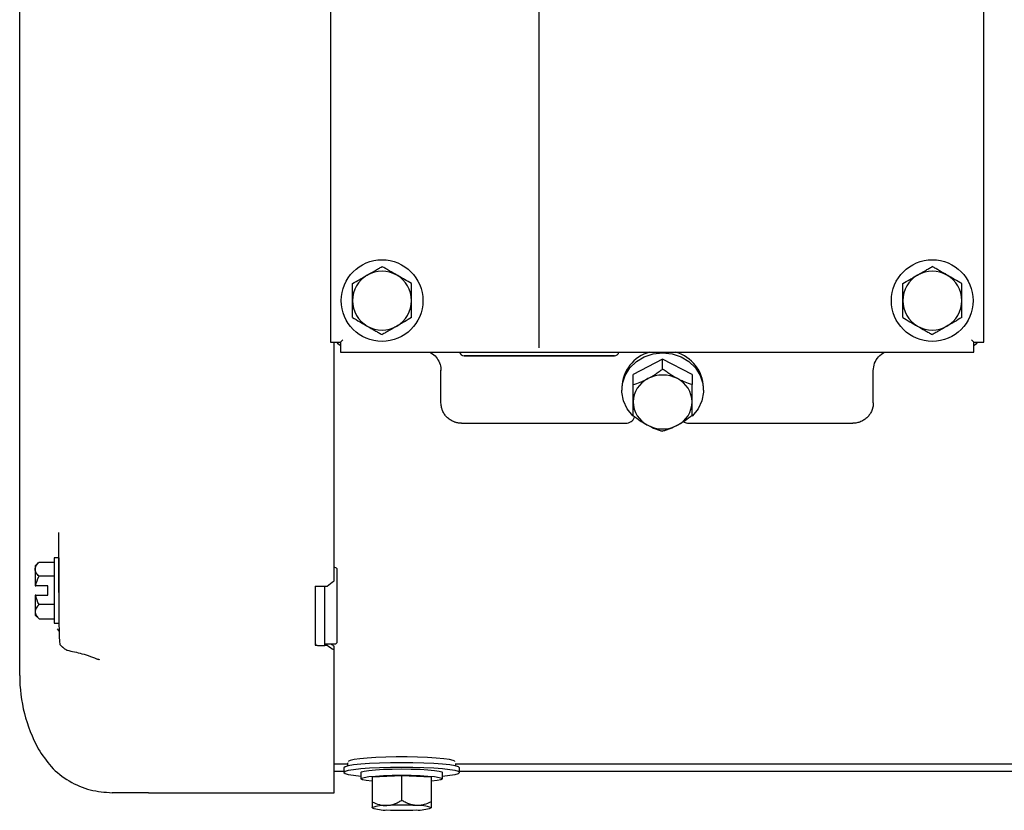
# Model space of a CAD drawing. Header units: inches. Extents: x 1.5 to 80, y 0 to 39.2.
# Tile 1 of 11: x 11.3 to 17.5, y 25.4 to 30.4. Entities that reach past the tile are written whole.
import ezdxf

# ---------------------------------------------------------------- set-up
doc = ezdxf.new("R2010")
doc.units = ezdxf.units.IN
doc.header["$MEASUREMENT"] = 0
doc.linetypes.add('SLD-Solid', pattern=[0])
doc.layers.add('SLD-0', color=7, linetype='Continuous')
doc.styles.add('SLDTEXTSTYLE0', font='GOTHIC.TTF', dxfattribs={"width": 0.913})
doc.dimstyles.new('SLDDIMSTYLE0', dxfattribs={"dimtxt": 0.25, "dimasz": 0.3, "dimexe": 0, "dimexo": 0.0625, "dimgap": 0.0625, "dimtad": 0, "dimtih": 1, "dimtoh": 1, "dimrnd": 1e-09, "dimzin": 12, "dimdsep": 46, "dimtxsty": 'SLDTEXTSTYLE0', "dimsah": 1, "dimcen": 0.09, "dimadec": 0, "dimazin": 3, "dimtfac": 1, "dimtofl": 0, "dimtmove": 0, "dimatfit": 3, "dimfxl": 0, "dimfrac": 2, "dimtolj": 1, "dimtzin": 12, "dimarcsym": 0})

# ---------------------------------------------------------------- blocks, each defined once
blk = doc.blocks.new('_D')
at = {"layer": 'SLD-0'}
for p, q in [((14.5681, 28.3312), (14.5681, 36.1887)), ((17.3961, 31.4474), (17.3961, 36.1887)), ((15.6589, 36.1005), (15.5827, 36.1005)), ((15.5827, 36.1005), (15.5827, 35.7036)), ((16.3054, 36.1005), (16.3816, 36.1005)), ((16.3816, 36.1005), (16.3816, 35.7036)), ((14.5681, 36.0637), (15.4559, 36.0637)), ((17.3961, 36.0637), (16.5083, 36.0637)), ((15.5827, 35.7036), (15.6589, 35.7036)), ((16.3816, 35.7036), (16.3054, 35.7036))]:
    blk.add_line(p, q, dxfattribs=at)
for points in [[(14.5681, 36.0637), (14.8681, 36.0012), (14.8681, 36.1262)], [(17.3961, 36.0637), (17.0961, 36.1262), (17.0961, 36.0012)]]:
    blk.add_solid(points, dxfattribs=at)
at = {"layer": 'SLD-0', "char_height": 0.25, "attachment_point": 1, "style": 'SLDTEXTSTYLE0'}
for s, insert in [('2.83', (15.6589, 36.4706)), ('71.8', (15.6589, 36.023))]:
    blk.add_mtext(s, dxfattribs=dict(at, insert=insert))

msp = doc.modelspace()

# ---------------------------------------------------------------- linework, layer by layer
at = {"layer": 'SLD-0', "linetype": 'SLD-Solid', "lineweight": 25}
for p, q in [((11.26313, 29.88239), (11.26313, 33.51739)), ((13.24013, 31.39739), (13.24013, 28.36739)), ((17.39613, 28.36739), (17.39613, 31.39739)), ((11.26313, 26.24739), (11.26313, 29.88239)), ((13.30313, 28.36739), (13.31813, 28.38239)), ((17.31813, 28.38239), (17.33313, 28.36739)), ((13.24013, 28.36739), (13.30313, 28.36739)), ((13.26313, 26.84921), (13.26313, 28.36739)), ((13.30313, 28.36739), (13.30313, 28.30439)), ((17.33313, 28.30439), (17.33313, 28.36739)), ((17.33313, 28.36739), (17.39613, 28.36739)), ((13.30313, 28.30439), (17.33313, 28.30439)), ((15.04594, 28.28117), (14.09032, 28.28117)), ((15.35313, 28.26078), (15.16563, 28.16189)), ((15.35313, 28.19733), (15.35313, 28.26078)), ((15.54063, 28.16189), (15.35313, 28.26078)), ((13.94313, 27.98239), (13.94313, 28.19081)), ((16.69313, 27.98239), (16.69313, 28.19081)), ((15.16563, 28.09844), (15.16563, 28.16189)), ((15.54063, 28.16189), (15.54063, 28.09844)), ((15.09313, 28.07926), (15.09313, 28.06299)), ((15.61313, 28.06299), (15.61313, 28.07926)), ((14.07313, 27.85239), (15.11813, 27.85239)), ((15.51813, 27.85239), (16.56313, 27.85239)), ((11.51313, 26.99579), (11.48213, 26.99579)), ((11.48213, 26.99579), (11.48213, 26.58179)), ((11.51313, 26.99579), (11.51313, 26.77667)), ((11.38627, 26.96893), (11.36213, 26.94479)), ((11.36213, 26.94479), (11.36213, 26.92389)), ((11.38627, 26.96893), (11.48213, 26.96893)), ((13.26813, 26.93486), (13.26313, 26.93486)), ((11.36213, 26.92389), (11.36213, 26.81879)), ((11.48213, 26.87886), (11.38627, 26.87886)), ((13.28313, 26.91254), (13.28313, 26.91986)), ((13.28313, 26.79233), (13.28313, 26.91254)), ((11.44213, 26.81879), (11.36499, 26.81879)), ((11.44213, 26.75879), (11.44213, 26.81879)), ((13.14313, 26.8154), (13.21813, 26.8154)), ((13.14313, 26.8154), (13.14313, 26.77819)), ((13.20313, 26.81001), (13.20313, 26.8154)), ((13.20313, 26.72515), (13.20313, 26.81001)), ((11.36213, 26.75879), (11.36213, 26.65369)), ((11.36499, 26.75879), (11.44213, 26.75879)), ((11.51313, 26.77667), (11.51313, 26.75483)), ((11.51313, 26.75483), (11.51313, 26.5846)), ((13.28313, 26.76758), (13.28313, 26.79233)), ((11.48213, 26.69873), (11.38627, 26.69873)), ((13.14313, 26.73576), (13.14313, 26.46706)), ((13.20313, 26.45645), (13.20313, 26.72515)), ((13.28313, 26.47413), (13.28313, 26.74283)), ((11.36213, 26.65369), (11.36213, 26.63279)), ((11.36213, 26.63279), (11.38627, 26.60866)), ((11.38627, 26.60866), (11.48213, 26.60866)), ((11.48213, 26.58179), (11.51313, 26.58179)), ((11.51313, 26.5846), (11.51313, 26.56402)), ((11.50191, 26.54437), (11.51367, 26.52889)), ((13.14313, 26.44895), (13.14313, 26.44063)), ((13.14313, 26.44063), (13.1511, 26.44063)), ((13.15813, 26.43888), (13.20313, 26.43888)), ((13.20313, 26.43888), (13.20313, 26.45645)), ((13.20313, 26.44888), (13.26813, 26.44888)), ((13.20313, 26.44063), (13.21813, 26.44063)), ((13.21813, 26.44063), (13.21813, 26.44888)), ((13.26313, 26.4108), (13.26313, 26.4356)), ((13.28313, 26.46388), (13.28313, 26.47413)), ((13.26313, 25.56897), (13.26313, 26.4108)), ((11.75898, 26.35492), (11.77154, 26.35008)), ((13.26313, 25.68573), (13.34832, 25.68573)), ((14.03704, 25.68573), (22.40832, 25.68573)), ((13.26313, 25.63989), (13.32563, 25.63989)), ((13.32563, 25.66101), (13.32563, 25.63113)), ((13.43313, 25.63113), (13.43313, 25.59128)), ((13.95313, 25.59128), (13.95313, 25.63113)), ((14.06063, 25.63113), (14.06063, 25.66101)), ((14.06063, 25.63989), (22.38563, 25.63989)), ((13.26313, 25.50239), (13.26313, 25.56897)), ((13.69313, 25.61015), (13.50563, 25.60071)), ((13.50563, 25.60071), (13.50563, 25.44531)), ((13.88063, 25.60071), (13.69313, 25.61015)), ((13.69313, 25.45475), (13.69313, 25.61015)), ((13.88063, 25.60071), (13.88063, 25.44531)), ((12.08283, 25.50239), (13.26313, 25.50239)), ((13.50563, 25.40698), (13.50563, 25.40832)), ((13.50563, 25.40626), (13.50635, 25.40555)), ((13.87991, 25.40555), (13.88063, 25.40626)), ((13.88063, 25.40698), (13.88063, 25.40832))]:
    msp.add_line(p, q, dxfattribs=at)
at = {"layer": 'SLD-0'}
msp.add_line((14.09032, 28.28117), (15.04594, 28.28117), dxfattribs=at)
at = {"layer": 'SLD-0', "linetype": 'SLD-Solid', "lineweight": 25, "flags": 128}
for points in [[(13.30313, 28.34492), (13.29121, 28.35546), (13.28066, 28.36739)], [(17.3556, 28.36739), (17.34506, 28.35546), (17.33313, 28.34492)], [(15.16727, 27.8969), (15.16402, 27.9), (15.12797, 27.94423), (15.10406, 27.99487), (15.09357, 28.04918), (15.09708, 28.10424), (15.1144, 28.15707), (15.14458, 28.20483), (15.18601, 28.24494), (15.23644, 28.27525), (15.29317, 28.29411), (15.35313, 28.30051)], [(15.35313, 28.30051), (15.41309, 28.29411), (15.46982, 28.27525), (15.52026, 28.24494), (15.56168, 28.20483), (15.59187, 28.15707), (15.60918, 28.10424), (15.61269, 28.04918), (15.60221, 27.99487), (15.5783, 27.94423), (15.54225, 27.9), (15.53859, 27.89652)], [(14.06063, 25.66101), (14.05357, 25.66726), (14.03266, 25.67327), (13.9987, 25.67881), (13.95299, 25.68366), (13.8973, 25.68764), (13.83377, 25.6906), (13.76483, 25.69243), (13.69313, 25.69304), (13.62144, 25.69243), (13.5525, 25.6906), (13.48896, 25.68764), (13.43327, 25.68366), (13.38757, 25.67881), (13.35361, 25.67327), (13.33269, 25.66726), (13.32563, 25.66101)], [(14.03091, 25.70156), (14.03057, 25.70235), (14.02022, 25.70824), (13.99647, 25.71383), (13.96031, 25.71888), (13.91321, 25.7232), (13.8571, 25.72661), (13.79428, 25.72896), (13.72731, 25.73015), (13.65895, 25.73015), (13.59199, 25.72896), (13.52916, 25.72661), (13.47305, 25.7232), (13.42595, 25.71888), (13.38979, 25.71383), (13.36605, 25.70824), (13.3557, 25.70235), (13.35547, 25.70189)], [(13.95313, 25.60849), (13.9987, 25.61333), (14.03266, 25.61887), (14.05357, 25.62488), (14.06063, 25.63113), (14.05357, 25.63737), (14.03266, 25.64338), (13.9987, 25.64892), (13.95299, 25.65377), (13.8973, 25.65776), (13.83377, 25.66072), (13.76483, 25.66254), (13.69313, 25.66315), (13.62144, 25.66254), (13.5525, 25.66072), (13.48896, 25.65776), (13.43327, 25.65377), (13.38757, 25.64892), (13.35361, 25.64338), (13.33269, 25.63737), (13.32563, 25.63113), (13.33269, 25.62488), (13.35361, 25.61887), (13.38757, 25.61333), (13.43313, 25.60849)], [(13.43313, 25.63113), (13.43708, 25.63506), (13.4544, 25.6401), (13.48458, 25.64466), (13.52601, 25.64848), (13.57644, 25.65138), (13.63317, 25.65317), (13.69313, 25.65379)], [(13.69313, 25.65379), (13.75309, 25.65317), (13.80982, 25.65138), (13.86026, 25.64848), (13.90168, 25.64466), (13.93187, 25.6401), (13.94918, 25.63506), (13.95313, 25.63113)], [(13.50563, 25.57558), (13.50402, 25.57573), (13.46797, 25.57995), (13.44406, 25.58478), (13.43357, 25.58996), (13.43708, 25.59521), (13.4544, 25.60025), (13.48458, 25.60481), (13.52601, 25.60864), (13.57644, 25.61153), (13.63317, 25.61333), (13.69313, 25.61394)], [(13.69313, 25.61394), (13.75309, 25.61333), (13.80982, 25.61153), (13.86026, 25.60864), (13.90168, 25.60481), (13.93187, 25.60025), (13.94918, 25.59521), (13.95269, 25.58996), (13.94221, 25.58478), (13.9183, 25.57995), (13.88225, 25.57573), (13.88063, 25.57558)]]:
    msp.add_lwpolyline(points, dxfattribs=at)
at = {"layer": 'SLD-0', "linetype": 'SLD-Solid', "lineweight": 25}
for centre in [(13.56813, 28.63239), (17.06813, 28.63239)]:
    msp.add_circle(centre, 0.26, dxfattribs=at)
for centre, radius, start, end in [((13.56813, 28.63239), 0.1875, 60, 120), ((17.06813, 28.63239), 0.1875, 60, 120), ((13.56813, 28.63239), 0.1875, 120, 180), ((13.56813, 28.63239), 0.1875, 0, 60), ((17.06813, 28.63239), 0.1875, 120, 180), ((17.06813, 28.63239), 0.1875, 0, 60), ((13.56813, 28.63239), 0.1875, 180, 240), ((13.56813, 28.63239), 0.1875, 300, 0), ((17.06813, 28.63239), 0.1875, 180, 240), ((17.06813, 28.63239), 0.1875, 300, 0), ((13.56813, 28.63239), 0.1875, 240, 300), ((17.06813, 28.63239), 0.1875, 240, 300), ((14.09032, 28.31117), 0.03, 193.078097, 270), ((15.04594, 28.31117), 0.03, 270, 346.921903), ((15.33404, 28.07197), 0.24101, 105.351564, 178.266578), ((15.37236, 28.07202), 0.24088, 1.723066, 74.268136), ((15.33494, 27.98454), 0.16933, 116.499148, 178.916017), ((15.35313, 27.95645), 0.20263, 62.440406, 117.559594), ((15.37133, 27.98454), 0.16933, 1.083983, 63.500852), ((15.33494, 27.99095), 0.16933, 181.083983, 243.500852), ((15.37133, 27.99095), 0.16933, 296.499148, 358.916017), ((15.11813, 27.91239), 0.06, 270, 338.867854), ((15.35313, 28.01904), 0.20263, 242.440406, 297.559594), ((15.51813, 27.91239), 0.06, 240.41542, 270), ((13.26813, 26.91986), 0.015, 360, 90), ((13.15813, 26.45388), 0.015, 180, 270), ((13.26813, 26.46388), 0.015, 270, 0), ((12.23813, 26.24739), 0.975, 180, 208.50312), ((13.58398, 25.20555), 0.21613, 85.914031, 111.254868), ((13.58398, 25.60841), 0.21613, 248.745132, 274.085969), ((13.69313, 23.43927), 1.98408, 87.291705, 92.708295), ((13.69313, 27.3747), 1.98408, 267.291705, 272.708295), ((13.80228, 25.20555), 0.21613, 68.745132, 94.085969), ((13.80228, 25.60841), 0.21613, 265.914031, 291.254868)]:
    msp.add_arc(centre, radius, start, end, dxfattribs=at)
for major_axis, start_param, end_param in [((4.25908, 4.25908), 4.3772053, 4.3869858), ((-4.25908, 4.25908), 2.0210108, 2.0307913), ((-4.22675, 4.22675), 2.0269051, 2.0313069)]:
    msp.add_ellipse((12.95313, 29.88239), major_axis=major_axis, ratio=0.4142136, start_param=start_param, end_param=end_param, dxfattribs=at)
for points, knots in [([(13.47438, 28.79477), (13.49084, 28.80427), (13.50687, 28.81352), (13.5304, 28.8271), (13.53817, 28.83159), (13.55335, 28.84036), (13.5608, 28.84466), (13.56813, 28.84889)], [0, 0, 0, 0, 0.5, 0.5, 0.75, 0.75, 1, 1, 1, 1]), ([(13.66188, 28.79477), (13.64542, 28.80427), (13.6294, 28.81352), (13.60587, 28.8271), (13.5981, 28.83159), (13.58291, 28.84036), (13.57547, 28.84466), (13.56813, 28.84889)], [0, 0, 0, 0, 0.5, 0.5, 0.75, 0.75, 1, 1, 1, 1]), ([(16.97438, 28.79477), (16.99084, 28.80427), (17.00687, 28.81352), (17.0304, 28.8271), (17.03817, 28.83159), (17.05335, 28.84036), (17.0608, 28.84466), (17.06813, 28.84889)], [0, 0, 0, 0, 0.5, 0.5, 0.75, 0.75, 1, 1, 1, 1]), ([(17.16188, 28.79477), (17.14542, 28.80427), (17.1294, 28.81352), (17.10587, 28.8271), (17.0981, 28.83159), (17.08291, 28.84036), (17.07547, 28.84466), (17.06813, 28.84889)], [0, 0, 0, 0, 0.5, 0.5, 0.75, 0.75, 1, 1, 1, 1]), ([(13.38063, 28.74064), (13.39532, 28.74912), (13.41035, 28.7578), (13.43369, 28.77127), (13.44161, 28.77585), (13.45779, 28.78518), (13.46609, 28.78998), (13.47438, 28.79477)], [0, 0, 0, 0, 0.5, 0.5, 0.75, 0.75, 1, 1, 1, 1]), ([(13.75563, 28.74064), (13.74094, 28.74912), (13.72592, 28.7578), (13.70257, 28.77127), (13.69465, 28.77585), (13.67848, 28.78518), (13.67018, 28.78998), (13.66188, 28.79477)], [0, 0, 0, 0, 0.5, 0.5, 0.75, 0.75, 1, 1, 1, 1]), ([(16.88063, 28.74064), (16.89532, 28.74912), (16.91035, 28.7578), (16.93369, 28.77127), (16.94161, 28.77585), (16.95779, 28.78518), (16.96609, 28.78998), (16.97438, 28.79477)], [0, 0, 0, 0, 0.5, 0.5, 0.75, 0.75, 1, 1, 1, 1]), ([(17.25563, 28.74064), (17.24094, 28.74912), (17.22592, 28.7578), (17.20257, 28.77127), (17.19465, 28.77585), (17.17848, 28.78518), (17.17018, 28.78998), (17.16188, 28.79477)], [0, 0, 0, 0, 0.5, 0.5, 0.75, 0.75, 1, 1, 1, 1]), ([(13.38063, 28.63239), (13.38063, 28.65139), (13.38063, 28.66989), (13.38063, 28.69706), (13.38063, 28.70604), (13.38063, 28.72357), (13.38063, 28.73217), (13.38063, 28.74064)], [0, 0, 0, 0, 0.5, 0.5, 0.75, 0.75, 1, 1, 1, 1]), ([(13.75563, 28.63239), (13.75563, 28.65139), (13.75563, 28.66989), (13.75563, 28.69706), (13.75563, 28.70604), (13.75563, 28.72357), (13.75563, 28.73217), (13.75563, 28.74064)], [0, 0, 0, 0, 0.5, 0.5, 0.75, 0.75, 1, 1, 1, 1]), ([(16.88063, 28.63239), (16.88063, 28.65139), (16.88063, 28.66989), (16.88063, 28.69706), (16.88063, 28.70604), (16.88063, 28.72357), (16.88063, 28.73217), (16.88063, 28.74064)], [0, 0, 0, 0, 0.5, 0.5, 0.75, 0.75, 1, 1, 1, 1]), ([(17.25563, 28.63239), (17.25563, 28.65139), (17.25563, 28.66989), (17.25563, 28.69706), (17.25563, 28.70604), (17.25563, 28.72357), (17.25563, 28.73217), (17.25563, 28.74064)], [0, 0, 0, 0, 0.5, 0.5, 0.75, 0.75, 1, 1, 1, 1]), ([(13.38063, 28.52413), (13.38063, 28.5411), (13.38063, 28.55845), (13.38063, 28.5854), (13.38063, 28.59455), (13.38063, 28.61322), (13.38063, 28.62281), (13.38063, 28.63239)], [0, 0, 0, 0, 0.5, 0.5, 0.75, 0.75, 1, 1, 1, 1]), ([(13.75563, 28.52413), (13.75563, 28.5411), (13.75563, 28.55845), (13.75563, 28.5854), (13.75563, 28.59455), (13.75563, 28.61322), (13.75563, 28.62281), (13.75563, 28.63239)], [0, 0, 0, 0, 0.5, 0.5, 0.75, 0.75, 1, 1, 1, 1]), ([(16.88063, 28.52413), (16.88063, 28.5411), (16.88063, 28.55845), (16.88063, 28.5854), (16.88063, 28.59455), (16.88063, 28.61322), (16.88063, 28.62281), (16.88063, 28.63239)], [0, 0, 0, 0, 0.5, 0.5, 0.75, 0.75, 1, 1, 1, 1]), ([(17.25563, 28.52413), (17.25563, 28.5411), (17.25563, 28.55845), (17.25563, 28.5854), (17.25563, 28.59455), (17.25563, 28.61322), (17.25563, 28.62281), (17.25563, 28.63239)], [0, 0, 0, 0, 0.5, 0.5, 0.75, 0.75, 1, 1, 1, 1]), ([(13.38063, 28.52413), (13.39532, 28.51565), (13.41035, 28.50698), (13.43369, 28.4935), (13.44161, 28.48893), (13.45779, 28.47959), (13.46609, 28.47479), (13.47438, 28.47001)], [0, 0, 0, 0, 0.5, 0.5, 0.75, 0.75, 1, 1, 1, 1]), ([(13.75563, 28.52413), (13.74094, 28.51565), (13.72592, 28.50698), (13.70257, 28.4935), (13.69465, 28.48893), (13.67848, 28.47959), (13.67018, 28.47479), (13.66188, 28.47001)], [0, 0, 0, 0, 0.5, 0.5, 0.75, 0.75, 1, 1, 1, 1]), ([(16.88063, 28.52413), (16.89532, 28.51565), (16.91035, 28.50698), (16.93369, 28.4935), (16.94161, 28.48893), (16.95779, 28.47959), (16.96609, 28.47479), (16.97438, 28.47001)], [0, 0, 0, 0, 0.5, 0.5, 0.75, 0.75, 1, 1, 1, 1]), ([(17.25563, 28.52413), (17.24094, 28.51565), (17.22592, 28.50698), (17.20257, 28.4935), (17.19465, 28.48893), (17.17848, 28.47959), (17.17018, 28.47479), (17.16188, 28.47001)], [0, 0, 0, 0, 0.5, 0.5, 0.75, 0.75, 1, 1, 1, 1]), ([(13.47438, 28.47001), (13.49084, 28.4605), (13.50687, 28.45125), (13.5304, 28.43767), (13.53817, 28.43318), (13.55335, 28.42441), (13.5608, 28.42011), (13.56813, 28.41588)], [0, 0, 0, 0, 0.5, 0.5, 0.75, 0.75, 1, 1, 1, 1]), ([(13.66188, 28.47001), (13.64542, 28.4605), (13.6294, 28.45125), (13.60587, 28.43767), (13.5981, 28.43318), (13.58291, 28.42441), (13.57547, 28.42011), (13.56813, 28.41588)], [0, 0, 0, 0, 0.5, 0.5, 0.75, 0.75, 1, 1, 1, 1]), ([(16.97438, 28.47001), (16.99084, 28.4605), (17.00687, 28.45125), (17.0304, 28.43767), (17.03817, 28.43318), (17.05335, 28.42441), (17.0608, 28.42011), (17.06813, 28.41588)], [0, 0, 0, 0, 0.5, 0.5, 0.75, 0.75, 1, 1, 1, 1]), ([(17.16188, 28.47001), (17.14542, 28.4605), (17.1294, 28.45125), (17.10587, 28.43767), (17.0981, 28.43318), (17.08291, 28.42441), (17.07547, 28.42011), (17.06813, 28.41588)], [0, 0, 0, 0, 0.5, 0.5, 0.75, 0.75, 1, 1, 1, 1]), ([(13.86893, 28.30439), (13.87598, 28.30116), (13.89576, 28.29213), (13.9202, 28.26499), (13.93965, 28.2281), (13.94199, 28.20072), (13.94313, 28.18735)], [0, 0, 0, 0, 0.1514227, 0.4248675, 0.7191218, 1, 1, 1, 1]), ([(16.69313, 28.18735), (16.69481, 28.20316), (16.69817, 28.23481), (16.72352, 28.2775), (16.75083, 28.29563), (16.76402, 28.30439)], [0, 0, 0, 0, 0.3404686, 0.6816234, 1, 1, 1, 1]), ([(15.25938, 28.13609), (15.27584, 28.14477), (15.29187, 28.15441), (15.3154, 28.16996), (15.32317, 28.17534), (15.33835, 28.18622), (15.3458, 28.19174), (15.35313, 28.19733)], [0, 0, 0, 0, 0.5, 0.5, 0.75, 0.75, 1, 1, 1, 1]), ([(15.44688, 28.13609), (15.43042, 28.14477), (15.4144, 28.15441), (15.39087, 28.16996), (15.3831, 28.17534), (15.36791, 28.18622), (15.36047, 28.19174), (15.35313, 28.19733)], [0, 0, 0, 0, 0.5, 0.5, 0.75, 0.75, 1, 1, 1, 1]), ([(15.16563, 28.09844), (15.18032, 28.10274), (15.19535, 28.10773), (15.21869, 28.11691), (15.22661, 28.12025), (15.24279, 28.12764), (15.25109, 28.13171), (15.25938, 28.13609)], [0, 0, 0, 0, 0.5, 0.5, 0.75, 0.75, 1, 1, 1, 1]), ([(15.54063, 28.09844), (15.52594, 28.10274), (15.51092, 28.10773), (15.48757, 28.11691), (15.47965, 28.12025), (15.46348, 28.12764), (15.45518, 28.13171), (15.44688, 28.13609)], [0, 0, 0, 0, 0.5, 0.5, 0.75, 0.75, 1, 1, 1, 1]), ([(15.16563, 27.98775), (15.16563, 28.00511), (15.16563, 28.0232), (15.16563, 28.05117), (15.16563, 28.06064), (15.16563, 28.07953), (15.16563, 28.08898), (15.16563, 28.09844)], [0, 0, 0, 0, 0.5, 0.5, 0.75, 0.75, 1, 1, 1, 1]), ([(15.54063, 27.98775), (15.54063, 28.00511), (15.54063, 28.0232), (15.54063, 28.05117), (15.54063, 28.06064), (15.54063, 28.07953), (15.54063, 28.08898), (15.54063, 28.09844)], [0, 0, 0, 0, 0.5, 0.5, 0.75, 0.75, 1, 1, 1, 1]), ([(14.07313, 27.85239), (14.07069, 27.85243), (14.06581, 27.8525), (14.05849, 27.85315), (14.05118, 27.85418), (14.04391, 27.85564), (14.0367, 27.85752), (14.02959, 27.85982), (14.01714, 27.86465), (13.99975, 27.87405), (13.98036, 27.89016), (13.96408, 27.91011), (13.95477, 27.92759), (13.9494, 27.94208), (13.94633, 27.95287), (13.94371, 27.96661), (13.94334, 27.97682), (13.94313, 27.98239)], [0, 0, 0, 0, 0.0352322, 0.0706294, 0.1062, 0.1419519, 0.1778932, 0.2140318, 0.2503753, 0.371695, 0.5001181, 0.617594, 0.7497909, 0.791881, 0.8476162, 0.9169914, 1, 1, 1, 1]), ([(15.16563, 27.90065), (15.16563, 27.9127), (15.16563, 27.92561), (15.16563, 27.94711), (15.16563, 27.95463), (15.16563, 27.97054), (15.16563, 27.979), (15.16563, 27.98775)], [0, 0, 0, 0, 0.5, 0.5, 0.75, 0.75, 1, 1, 1, 1]), ([(15.54063, 27.90065), (15.54063, 27.9127), (15.54063, 27.92561), (15.54063, 27.94711), (15.54063, 27.95463), (15.54063, 27.97054), (15.54063, 27.979), (15.54063, 27.98775)], [0, 0, 0, 0, 0.5, 0.5, 0.75, 0.75, 1, 1, 1, 1]), ([(16.69313, 27.98239), (16.6931, 27.98005), (16.69303, 27.97553), (16.69249, 27.96899), (16.69171, 27.96292), (16.69073, 27.95732), (16.68961, 27.95219), (16.6884, 27.94753), (16.68715, 27.94334), (16.68591, 27.9396), (16.68471, 27.93631), (16.68066, 27.92602), (16.67221, 27.91015), (16.65595, 27.89021), (16.63657, 27.87409), (16.61755, 27.86379), (16.60149, 27.85794), (16.58883, 27.85475), (16.57601, 27.85275), (16.56741, 27.85251), (16.56313, 27.85239)], [0, 0, 0, 0, 0.0348276, 0.0674739, 0.097939, 0.1262226, 0.1523249, 0.1762457, 0.1979851, 0.2175429, 0.2349193, 0.2501142, 0.382214, 0.4996551, 0.6279928, 0.7492803, 0.8128267, 0.8757669, 0.9381435, 1, 1, 1, 1]), ([(15.16563, 27.90065), (15.18032, 27.88945), (15.19535, 27.87859), (15.21869, 27.86314), (15.22661, 27.85814), (15.24279, 27.84846), (15.25109, 27.84378), (15.25938, 27.8394)], [0, 0, 0, 0, 0.5, 0.5, 0.75, 0.75, 1, 1, 1, 1]), ([(15.54063, 27.90065), (15.52594, 27.88945), (15.51092, 27.87859), (15.48757, 27.86314), (15.47965, 27.85814), (15.46348, 27.84846), (15.45518, 27.84378), (15.44688, 27.8394)], [0, 0, 0, 0, 0.5, 0.5, 0.75, 0.75, 1, 1, 1, 1]), ([(15.25938, 27.8394), (15.27584, 27.83072), (15.29187, 27.82346), (15.3154, 27.81419), (15.32317, 27.81137), (15.33835, 27.80623), (15.3458, 27.8039), (15.35313, 27.80176)], [0, 0, 0, 0, 0.5, 0.5, 0.75, 0.75, 1, 1, 1, 1]), ([(15.44688, 27.8394), (15.43042, 27.83072), (15.4144, 27.82346), (15.39087, 27.81419), (15.3831, 27.81137), (15.36791, 27.80623), (15.36047, 27.8039), (15.35313, 27.80176)], [0, 0, 0, 0, 0.5, 0.5, 0.75, 0.75, 1, 1, 1, 1]), ([(11.51313, 26.77667), (11.51313, 26.78858), (11.51313, 26.80121), (11.51313, 26.82789), (11.51313, 26.84201), (11.51313, 26.87096), (11.51313, 26.88586), (11.51313, 26.91649), (11.51313, 26.93233), (11.51313, 26.96434), (11.51313, 26.98038), (11.51313, 27.01258), (11.51313, 27.02878), (11.51313, 27.07723), (11.51313, 27.10827), (11.51313, 27.13783)], [0, 0, 0, 0, 0.125, 0.125, 0.25, 0.25, 0.375, 0.375, 0.5, 0.5, 0.625, 0.625, 0.75, 0.75, 1, 1, 1, 1]), ([(11.36213, 26.92389), (11.36213, 26.9318), (11.36457, 26.9395), (11.37314, 26.95457), (11.37922, 26.96188), (11.38627, 26.96893)], [0, 0, 0, 0, 0.5, 0.5, 1, 1, 1, 1]), ([(11.38627, 26.87886), (11.37921, 26.88592), (11.37321, 26.89313), (11.3668, 26.90435), (11.36509, 26.90815), (11.36276, 26.91592), (11.36213, 26.91991), (11.36213, 26.92389)], [0, 0, 0, 0, 0.5, 0.5, 0.75, 0.75, 1, 1, 1, 1]), ([(13.14313, 26.7994), (13.14313, 26.79855), (13.14313, 26.79684), (13.14313, 26.79406), (13.14313, 26.79112), (13.14313, 26.78803), (13.14313, 26.78456), (13.14313, 26.78068), (13.14313, 26.7764), (13.14313, 26.77261), (13.14313, 26.76967), (13.14313, 26.76818), (13.14313, 26.76758)], [0, 0, 0, 0, 0.099997, 0.199994, 0.299991, 0.399988, 0.499985, 0.6246037, 0.749239, 0.8738037, 0.9492132, 1, 1, 1, 1]), ([(13.14313, 26.76758), (13.14313, 26.7664), (13.14313, 26.76405), (13.14313, 26.76053), (13.14313, 26.75706), (13.14313, 26.75366), (13.14313, 26.75007), (13.14313, 26.74635), (13.14313, 26.74255), (13.14313, 26.73948), (13.14313, 26.73725), (13.14313, 26.73619), (13.14313, 26.73576)], [0, 0, 0, 0, 0.099997, 0.1999939, 0.2999909, 0.3999879, 0.4999849, 0.6246037, 0.7492389, 0.8738036, 0.9492132, 1, 1, 1, 1]), ([(13.28313, 26.74283), (13.28313, 26.74367), (13.28313, 26.74534), (13.28313, 26.74903), (13.28313, 26.75411), (13.28313, 26.75962), (13.28313, 26.76415), (13.28313, 26.76644), (13.28313, 26.76758)], [0, 0, 0, 0, 0.1254353, 0.2508883, 0.500024, 0.7505969, 0.8753008, 1, 1, 1, 1]), ([(11.38627, 26.69873), (11.37921, 26.69167), (11.37321, 26.68445), (11.3668, 26.67324), (11.36509, 26.66943), (11.36276, 26.66167), (11.36213, 26.65768), (11.36213, 26.65369)], [0, 0, 0, 0, 0.5, 0.5, 0.75, 0.75, 1, 1, 1, 1]), ([(11.36213, 26.65369), (11.36213, 26.64579), (11.36457, 26.63809), (11.37314, 26.62302), (11.37922, 26.61571), (11.38627, 26.60866)], [0, 0, 0, 0, 0.5, 0.5, 1, 1, 1, 1]), ([(11.51313, 26.56402), (11.51324, 26.54067), (11.51345, 26.49574), (11.5178, 26.45156), (11.51815, 26.44285), (11.52936, 26.43443), (11.53207, 26.43227), (11.53349, 26.43109), (11.53453, 26.43022), (11.53559, 26.42931), (11.53709, 26.42801), (11.54012, 26.42536), (11.54664, 26.4197), (11.55486, 26.41359), (11.5614, 26.41153), (11.56508, 26.41037)], [0, 0, 0, 0, 0.251154, 0.483234, 0.7741585, 0.8032292, 0.8130004, 0.8170493, 0.8207405, 0.8242659, 0.827822, 0.8356371, 0.8563583, 0.9192693, 1, 1, 1, 1]), ([(13.14313, 26.46706), (13.14313, 26.46609), (13.14313, 26.46414), (13.14313, 26.46161), (13.14313, 26.45939), (13.14313, 26.45747), (13.14313, 26.4559), (13.14313, 26.45473), (13.14313, 26.45413), (13.14313, 26.45391), (13.14313, 26.45389), (13.14313, 26.45388)], [0, 0, 0, 0, 0.119983, 0.239966, 0.3599489, 0.4799319, 0.60978, 0.7396413, 0.8690385, 0.9474713, 1, 1, 1, 1]), ([(11.5635, 26.4084), (11.59552, 26.40204), (11.66337, 26.38856), (11.73018, 26.3633), (11.76546, 26.34996)], [0, 0, 0, 0, 0.4719844, 1, 1, 1, 1]), ([(11.38135, 25.78204), (11.40693, 25.74245), (11.45904, 25.6618), (11.57496, 25.57252), (11.70873, 25.51327), (11.80448, 25.50597), (11.85148, 25.50239)], [0, 0, 0, 0, 0.245446, 0.5, 0.754554, 1, 1, 1, 1]), ([(13.351, 25.6932), (13.34978, 25.69063), (13.34651, 25.68376), (13.34946, 25.67613), (13.35132, 25.67136)], [0, 0, 0, 0, 0.3736971, 1, 1, 1, 1]), ([(14.03497, 25.67269), (14.03598, 25.67423), (14.03882, 25.67857), (14.03764, 25.6847), (14.03687, 25.68865)], [0, 0, 0, 0, 0.355605, 1, 1, 1, 1]), ([(12.08283, 25.50239), (12.06517, 25.50239), (12.05012, 25.50239), (12.02312, 25.50239), (12.01121, 25.50239), (11.98958, 25.50239), (11.97989, 25.50239), (11.96219, 25.50239), (11.95419, 25.50239), (11.93246, 25.50239), (11.92081, 25.50239), (11.90112, 25.50239), (11.89312, 25.50239), (11.87971, 25.50239), (11.8743, 25.50239), (11.86542, 25.50239), (11.86195, 25.50239), (11.85387, 25.50239), (11.85148, 25.50239), (11.85148, 25.50239)], [0, 0, 0, 0, 0.0625, 0.0625, 0.125, 0.125, 0.1875, 0.1875, 0.25, 0.25, 0.375, 0.375, 0.5, 0.5, 0.625, 0.625, 0.75, 0.75, 1, 1, 1, 1]), ([(13.50563, 25.44531), (13.52032, 25.4376), (13.53535, 25.43118), (13.55869, 25.42467), (13.56661, 25.42303), (13.58279, 25.42105), (13.59109, 25.42072), (13.59938, 25.42113)], [0, 0, 0, 0, 0.5, 0.5, 0.75, 0.75, 1, 1, 1, 1]), ([(13.50563, 25.44531), (13.50563, 25.43538), (13.50563, 25.42669), (13.50563, 25.41666), (13.50563, 25.41382), (13.50563, 25.4094), (13.50563, 25.40782), (13.50563, 25.40698)], [0, 0, 0, 0, 0.5, 0.5, 0.75, 0.75, 1, 1, 1, 1]), ([(13.59938, 25.42113), (13.61584, 25.42196), (13.63187, 25.42568), (13.6554, 25.43456), (13.66317, 25.43808), (13.67835, 25.44587), (13.6858, 25.45016), (13.69313, 25.45475)], [0, 0, 0, 0, 0.5, 0.5, 0.75, 0.75, 1, 1, 1, 1]), ([(13.78688, 25.42113), (13.77042, 25.42196), (13.7544, 25.42568), (13.73087, 25.43456), (13.7231, 25.43808), (13.70791, 25.44587), (13.70047, 25.45016), (13.69313, 25.45475)], [0, 0, 0, 0, 0.5, 0.5, 0.75, 0.75, 1, 1, 1, 1]), ([(13.88063, 25.44531), (13.86594, 25.4376), (13.85092, 25.43118), (13.82757, 25.42467), (13.81965, 25.42303), (13.80348, 25.42105), (13.79518, 25.42072), (13.78688, 25.42113)], [0, 0, 0, 0, 0.5, 0.5, 0.75, 0.75, 1, 1, 1, 1]), ([(13.88063, 25.44531), (13.88063, 25.43538), (13.88063, 25.42669), (13.88063, 25.41666), (13.88063, 25.41382), (13.88063, 25.4094), (13.88063, 25.40782), (13.88063, 25.40698)], [0, 0, 0, 0, 0.5, 0.5, 0.75, 0.75, 1, 1, 1, 1])]:
    msp.add_open_spline(points, degree=3, knots=knots, dxfattribs=at)
for points in [[(11.51313, 27.13783), (11.51313, 27.144), (11.51313, 27.15029), (11.51313, 27.15671)], [(11.36499, 26.81879), (11.36898, 26.83991), (11.37669, 26.85972), (11.38627, 26.87886)], [(11.36213, 26.81879), (11.36309, 26.81879), (11.36404, 26.81879), (11.36499, 26.81879)], [(11.36499, 26.75879), (11.36404, 26.75879), (11.36309, 26.75879), (11.36213, 26.75879)], [(11.38627, 26.69873), (11.37669, 26.71787), (11.36898, 26.73767), (11.36499, 26.75879)]]:
    msp.add_open_spline(points, degree=3, dxfattribs=at)

# ---------------------------------------------------------------- dimensions: what is measured, and where the dimension line sits
at = {"layer": 'SLD-0'}
dim = msp.add_linear_dim(base=(17.39613, 36.06371), p1=(14.56813, 28.28117), p2=(17.39613, 31.39739), dimstyle='SLDDIMSTYLE0', dxfattribs=at)
dim.commit()
dim.dimension.update_dxf_attribs({"geometry": '_D', "text_midpoint": (15.98213, 36.06371), "dimtype": 160})

doc.saveas('drawing.dxf')
